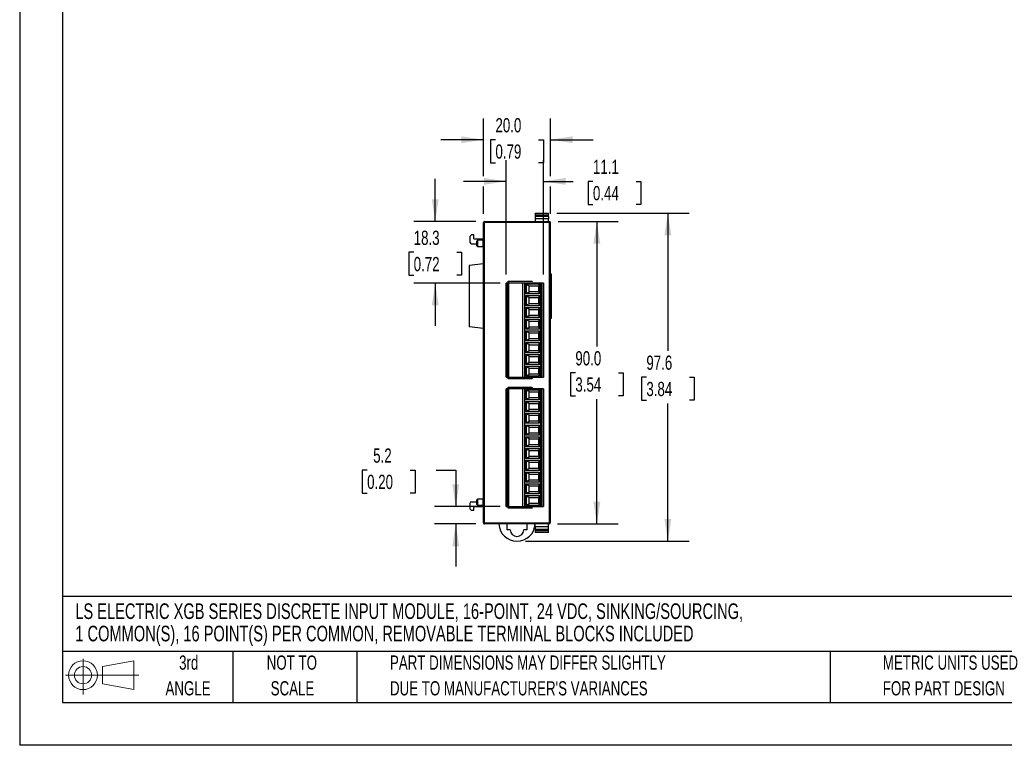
# Model space of a CAD drawing. Header units: millimetres. Extents: x 0 to 559, y 0 to 432.
# Tile 1 of 4: x 0 to 293, y 0 to 216. Entities that reach past the tile are written whole.
import ezdxf

# ---------------------------------------------------------------- set-up
doc = ezdxf.new("R2010")
doc.units = ezdxf.units.MM
doc.header["$LTSCALE"] = 2
doc.linetypes.add('CENTERX2', pattern=[20.32, 12.7, -2.54, 2.54, -2.54])
doc.layers.add('DIMENSIONS', color=140, linetype='Continuous', lineweight=25)
doc.layers.add('TEXT', color=140, linetype='Continuous', lineweight=25)
doc.layers.add('SLD-DEFPOINTS', color=7, linetype='Continuous')
doc.styles.add('SLDTEXTSTYLE0', font='TXT', dxfattribs={"width": 0.7})
doc.dimstyles.new('SLDDIMSTYLE0', dxfattribs={"dimtxt": 4.316016, "dimasz": 6.604, "dimexe": 0, "dimexo": 0.0625, "dimgap": 1.079004, "dimtad": 0, "dimtih": 1, "dimtoh": 1, "dimrnd": 1e-09, "dimzin": 12, "dimdsep": 46, "dimtxsty": 'SLDTEXTSTYLE0', "dimsah": 1, "dimcen": 0.09, "dimadec": 0, "dimazin": 3, "dimtfac": 1, "dimtmove": 0, "dimatfit": 0, "dimfxl": 0, "dimfrac": 2, "dimtolj": 1, "dimtzin": 12, "dimarcsym": 0})
doc.dimstyles.new('SLDDIMSTYLE1', dxfattribs={"dimtxt": 4.316016, "dimasz": 6.604, "dimexe": 0, "dimexo": 0.0625, "dimgap": 1.079004, "dimtad": 0, "dimtih": 1, "dimtoh": 1, "dimrnd": 1e-09, "dimzin": 4, "dimdsep": 46, "dimtxsty": 'SLDTEXTSTYLE0', "dimsah": 1, "dimcen": 0.09, "dimadec": 0, "dimazin": 1, "dimtfac": 1, "dimtofl": 0, "dimtmove": 0, "dimatfit": 3, "dimfxl": 0, "dimfrac": 2, "dimtolj": 1, "dimtzin": 12, "dimarcsym": 0})
doc.dimstyles.new('SLDDIMSTYLE2', dxfattribs={"dimtxt": 4.316016, "dimasz": 6.604, "dimexe": 0, "dimexo": 0.0625, "dimgap": 1.079004, "dimtad": 0, "dimtih": 1, "dimtoh": 1, "dimrnd": 1e-09, "dimzin": 12, "dimdsep": 46, "dimtxsty": 'SLDTEXTSTYLE0', "dimsah": 1, "dimcen": 0.09, "dimadec": 0, "dimazin": 3, "dimtfac": 1, "dimtofl": 0, "dimtmove": 0, "dimatfit": 3, "dimfxl": 0, "dimfrac": 2, "dimtolj": 1, "dimtzin": 12, "dimarcsym": 0})
doc.dimstyles.new('SLDDIMSTYLE3', dxfattribs={"dimtxt": 4.316016, "dimasz": 6.604, "dimexe": 0, "dimexo": 0.0625, "dimgap": 1.079004, "dimtad": 0, "dimtih": 1, "dimtoh": 1, "dimrnd": 1e-09, "dimzin": 4, "dimdsep": 46, "dimtxsty": 'SLDTEXTSTYLE0', "dimsah": 1, "dimcen": 0.09, "dimadec": 0, "dimazin": 1, "dimtfac": 1, "dimtmove": 0, "dimatfit": 0, "dimfxl": 0, "dimfrac": 2, "dimtolj": 1, "dimtzin": 12, "dimarcsym": 0})

# ---------------------------------------------------------------- blocks, each defined once
blk = doc.blocks.new('Block11')
at = {"color": 7, "linetype": 'Continuous', "lineweight": 18}
for p, q in [((5.18, 10.62), (5.18, 0)), ((10.96, 8.33), (20.35, 10.06)), ((20.35, 10.06), (20.35, 1.46)), ((10.96, 3.19), (10.96, 8.33)), ((0, 5.76), (21.75, 5.76)), ((10.96, 3.19), (20.35, 1.46))]:
    blk.add_line(p, q, dxfattribs=at)
for radius in [4.3, 2.57]:
    blk.add_circle((5.18, 5.76), radius, dxfattribs=at)
blk = doc.blocks.new('Block12')
at = {"layer": 'SLD-DEFPOINTS'}
blk.add_blockref('Block11', (0, 0), dxfattribs=at)
blk = doc.blocks.new('SW_NOTE_0')
at = {"layer": 'TEXT', "color": 0, "linetype": 'CENTERX2', "lineweight": 18, "char_height": 4.65, "attachment_point": 1, "style": 'SLDTEXTSTYLE0'}
for s, insert in [('LS ELECTRIC XGB SERIES DISCRETE INPUT MODULE, 16-POINT, 24 VDC, SINKING/SOURCING,', (0, 5.99)), ('1 COMMON(S), 16 POINT(S) PER COMMON, REMOVABLE TERMINAL BLOCKS INCLUDED', (0, -0.66))]:
    blk.add_mtext(s, dxfattribs=dict(at, insert=insert))
blk = doc.blocks.new('SW_NOTE_0_3')
at = {"layer": 'TEXT', "color": 0, "linetype": 'CENTERX2', "lineweight": 18, "char_height": 4.2333, "attachment_point": 1, "style": 'SLDTEXTSTYLE0'}
for s, insert in [('PART DIMENSIONS MAY DIFFER SLIGHTLY', (0, 5.46)), ("DUE TO MANUFACTURER'S VARIANCES", (0, -2.19))]:
    blk.add_mtext(s, dxfattribs=dict(at, insert=insert))
blk = doc.blocks.new('SW_NOTE_0_4')
at = {"layer": 'TEXT', "color": 0, "linetype": 'CENTERX2', "lineweight": 18, "char_height": 4.233, "attachment_point": 2, "style": 'SLDTEXTSTYLE0'}
for s, insert in [('NOT TO', (10.52, 5.46)), ('SCALE', (10.71, -2.19))]:
    blk.add_mtext(s, dxfattribs=dict(at, insert=insert))
blk = doc.blocks.new('SW_NOTE_0_5')
at = {"layer": 'TEXT', "color": 0, "linetype": 'CENTERX2', "lineweight": 18, "char_height": 4.233, "attachment_point": 2, "style": 'SLDTEXTSTYLE0'}
for s, insert in [('3rd', (4.63, 5.46)), ('ANGLE', (4.44, -2.19))]:
    blk.add_mtext(s, dxfattribs=dict(at, insert=insert))
blk = doc.blocks.new('SW_NOTE_0_6')
at = {"layer": 'TEXT', "color": 0, "linetype": 'CENTERX2', "lineweight": 18, "char_height": 4.2333, "attachment_point": 1, "style": 'SLDTEXTSTYLE0'}
for s, insert in [('METRIC UNITS USED', (0, 5.46)), ('FOR PART DESIGN', (0, -2.19))]:
    blk.add_mtext(s, dxfattribs=dict(at, insert=insert))
blk = doc.blocks.new('_D')
at = {"layer": 'DIMENSIONS'}
for p, q in [((103.44, 81.9), (101.99, 81.9)), ((101.99, 81.9), (101.99, 75.04)), ((116.27, 81.9), (117.72, 81.9)), ((117.72, 81.9), (117.72, 75.04)), ((124.04, 81.9), (129.82, 81.9)), ((129.82, 81.9), (129.82, 71.06)), ((101.99, 75.04), (103.44, 75.04)), ((117.72, 75.04), (116.27, 75.04)), ((143.01, 71.06), (123.47, 71.06)), ((135.81, 65.86), (123.47, 65.86)), ((129.82, 65.86), (129.82, 53.16))]:
    blk.add_line(p, q, dxfattribs=at)
for points in [[(129.82, 71.06), (130.84, 77.66), (128.8, 77.66)], [(129.82, 65.86), (128.8, 59.25), (130.84, 59.25)]]:
    blk.add_solid(points, dxfattribs=at)
at = {"layer": 'DIMENSIONS', "char_height": 4.233, "attachment_point": 1, "style": 'SLDTEXTSTYLE0'}
for s, insert in [('5.2', (105.24, 88.33)), ('0.20', (103.44, 80.5))]:
    blk.add_mtext(s, dxfattribs=dict(at, insert=insert))
blk = doc.blocks.new('_D_1')
at = {"layer": 'DIMENSIONS'}
for p, q in [((160.29, 155.86), (178.19, 155.86)), ((171.84, 155.86), (171.84, 118.68)), ((165.43, 110.86), (163.98, 110.86)), ((163.98, 110.86), (163.98, 104)), ((178.25, 110.86), (179.7, 110.86)), ((179.7, 110.86), (179.7, 104)), ((163.98, 104), (165.43, 104)), ((171.84, 65.86), (171.84, 103.03)), ((179.7, 104), (178.25, 104)), ((160.09, 65.86), (178.19, 65.86))]:
    blk.add_line(p, q, dxfattribs=at)
for points in [[(171.84, 155.86), (170.82, 149.25), (172.86, 149.25)], [(171.84, 65.86), (172.86, 72.46), (170.82, 72.46)]]:
    blk.add_solid(points, dxfattribs=at)
at = {"layer": 'DIMENSIONS', "char_height": 4.233, "attachment_point": 1, "style": 'SLDTEXTSTYLE0'}
for s, insert in [('90.0', (165.43, 117.28)), ('3.54', (165.43, 109.46))]:
    blk.add_mtext(s, dxfattribs=dict(at, insert=insert))
blk = doc.blocks.new('_D_2')
at = {"layer": 'DIMENSIONS'}
for p, q in [((159.94, 158.36), (199.33, 158.36)), ((192.98, 158.36), (192.98, 117.37)), ((186.57, 109.54), (185.12, 109.54)), ((185.12, 109.54), (185.12, 102.68)), ((199.39, 109.54), (200.84, 109.54)), ((200.84, 109.54), (200.84, 102.68)), ((185.12, 102.68), (186.57, 102.68)), ((200.84, 102.68), (199.39, 102.68)), ((192.98, 60.73), (192.98, 101.72)), ((150.59, 60.73), (199.33, 60.73))]:
    blk.add_line(p, q, dxfattribs=at)
for points in [[(192.98, 158.36), (191.96, 151.75), (194, 151.75)], [(192.98, 60.73), (194, 67.33), (191.96, 67.33)]]:
    blk.add_solid(points, dxfattribs=at)
at = {"layer": 'DIMENSIONS', "char_height": 4.233, "attachment_point": 1, "style": 'SLDTEXTSTYLE0'}
for s, insert in [('97.6', (186.57, 115.97)), ('3.84', (186.57, 108.14))]:
    blk.add_mtext(s, dxfattribs=dict(at, insert=insert))
blk = doc.blocks.new('_D_3')
at = {"layer": 'DIMENSIONS'}
for p, q in [((138.05, 169.33), (138.05, 186.55)), ((158.05, 169.33), (158.05, 186.55)), ((138.05, 180.2), (125.35, 180.2)), ((141.64, 180.2), (140.19, 180.2)), ((140.19, 180.2), (140.19, 173.34)), ((154.46, 180.2), (155.91, 180.2)), ((155.91, 180.2), (155.91, 173.34)), ((158.05, 180.2), (170.75, 180.2)), ((140.19, 173.34), (141.64, 173.34)), ((155.91, 173.34), (154.46, 173.34)), ((138.05, 158.1), (138.05, 166.28)), ((158.05, 158.1), (158.05, 166.28))]:
    blk.add_line(p, q, dxfattribs=at)
for points in [[(138.05, 180.2), (131.44, 181.21), (131.44, 179.18)], [(158.05, 180.2), (164.65, 179.18), (164.65, 181.21)]]:
    blk.add_solid(points, dxfattribs=at)
at = {"layer": 'DIMENSIONS', "char_height": 4.233, "attachment_point": 1, "style": 'SLDTEXTSTYLE0'}
for s, insert in [('20.0', (141.64, 186.62)), ('0.79', (141.64, 178.79))]:
    blk.add_mtext(s, dxfattribs=dict(at, insert=insert))
blk = doc.blocks.new('_D_4')
at = {"layer": 'DIMENSIONS'}
for p, q in [((144.8, 140.1), (144.8, 174.16)), ((155.9, 140.1), (155.9, 174.16)), ((144.8, 167.81), (132.1, 167.81)), ((155.9, 167.81), (164.82, 167.81)), ((170.67, 167.81), (169.22, 167.81)), ((169.22, 167.81), (169.22, 160.95)), ((183.49, 167.81), (184.94, 167.81)), ((184.94, 167.81), (184.94, 160.95)), ((169.22, 160.95), (170.67, 160.95)), ((184.94, 160.95), (183.49, 160.95))]:
    blk.add_line(p, q, dxfattribs=at)
for points in [[(144.8, 167.81), (138.19, 168.82), (138.19, 166.79)], [(155.9, 167.81), (162.5, 166.79), (162.5, 168.82)]]:
    blk.add_solid(points, dxfattribs=at)
at = {"layer": 'DIMENSIONS', "char_height": 4.233, "attachment_point": 1, "style": 'SLDTEXTSTYLE0'}
for s, insert in [('11.1', (170.67, 174.23)), ('0.44', (170.67, 166.41))]:
    blk.add_mtext(s, dxfattribs=dict(at, insert=insert))
blk = doc.blocks.new('_D_5')
at = {"layer": 'DIMENSIONS'}
for p, q in [((123.71, 155.86), (123.71, 168.56)), ((135.81, 155.86), (117.36, 155.86)), ((117.3, 146.71), (115.85, 146.71)), ((115.85, 146.71), (115.85, 139.85)), ((130.13, 146.71), (131.58, 146.71)), ((131.58, 146.71), (131.58, 139.85)), ((115.85, 139.85), (117.3, 139.85)), ((131.58, 139.85), (130.13, 139.85)), ((143.01, 137.56), (117.36, 137.56)), ((123.71, 137.56), (123.71, 124.86))]:
    blk.add_line(p, q, dxfattribs=at)
for points in [[(123.71, 155.86), (124.73, 162.46), (122.7, 162.46)], [(123.71, 137.56), (122.7, 130.95), (124.73, 130.95)]]:
    blk.add_solid(points, dxfattribs=at)
at = {"layer": 'DIMENSIONS', "char_height": 4.233, "attachment_point": 1, "style": 'SLDTEXTSTYLE0'}
for s, insert in [('18.3', (117.3, 153.13)), ('0.72', (117.3, 145.31))]:
    blk.add_mtext(s, dxfattribs=dict(at, insert=insert))

msp = doc.modelspace()

# ---------------------------------------------------------------- linework, layer by layer
at = {"color": 7, "linetype": 'Continuous'}
for p in [(0.005, 431.805), (558.805, 0.005)]:
    msp.add_line(p, (0.005, 0.005), dxfattribs=at)
for p, q in [((153.449, 158.359), (157.399, 158.359)), ((153.449, 158.359), (153.449, 157.859)), ((157.399, 157.859), (157.399, 158.359)), ((138.049, 141.959), (138.049, 155.559)), ((138.349, 155.559), (138.049, 155.559)), ((138.349, 155.859), (157.749, 155.859)), ((138.349, 155.559), (138.349, 155.859)), ((157.749, 155.559), (138.349, 155.559)), ((138.349, 141.659), (138.349, 155.559)), ((153.449, 157.859), (157.399, 157.859)), ((153.449, 157.859), (153.449, 157.359)), ((153.449, 157.359), (153.449, 156.659)), ((157.399, 157.359), (153.449, 157.359)), ((157.399, 156.659), (153.449, 156.659)), ((153.449, 156.659), (153.449, 155.859)), ((157.399, 157.359), (157.399, 157.859)), ((157.399, 157.359), (157.399, 156.659)), ((157.399, 155.859), (157.399, 156.659)), ((157.749, 155.559), (157.749, 155.859)), ((157.749, 141.659), (157.749, 155.559)), ((158.049, 155.559), (157.749, 155.559)), ((158.049, 141.959), (158.049, 155.559)), ((134.049, 151.359), (134.549, 151.859)), ((134.049, 151.359), (134.049, 149.759)), ((135.249, 151.859), (134.549, 151.859)), ((135.249, 150.659), (135.249, 151.859)), ((135.249, 150.659), (138.049, 150.659)), ((136.349, 150.259), (136.049, 149.959)), ((136.049, 149.959), (136.049, 148.759)), ((137.949, 150.259), (136.349, 150.259)), ((136.349, 150.259), (136.349, 148.459)), ((137.949, 149.184), (137.949, 150.259)), ((134.549, 149.259), (136.049, 149.259)), ((136.049, 148.759), (136.349, 148.459)), ((136.349, 148.459), (137.949, 148.459)), ((137.949, 148.459), (137.949, 149.184)), ((138.049, 143.309), (133.849, 142.809)), ((133.849, 142.809), (133.849, 124.509)), ((138.049, 141.659), (138.049, 141.959)), ((138.049, 66.159), (138.049, 141.659)), ((138.049, 141.659), (138.349, 141.659)), ((138.349, 66.159), (138.349, 141.659)), ((157.749, 66.359), (157.749, 141.659)), ((158.049, 141.659), (157.749, 141.659)), ((158.049, 141.659), (158.049, 141.959)), ((158.049, 66.359), (158.049, 141.659)), ((145.449, 138.059), (152.549, 138.059)), ((145.449, 137.559), (145.449, 138.059)), ((145.549, 137.959), (145.549, 137.559)), ((152.549, 137.959), (145.549, 137.959)), ((152.549, 138.059), (152.549, 137.959)), ((158.379, 140.209), (158.049, 140.209)), ((158.379, 127.109), (158.379, 140.209)), ((144.799, 109.559), (144.799, 137.559)), ((145.199, 137.559), (144.799, 137.559)), ((145.199, 109.559), (145.199, 137.559)), ((145.499, 137.559), (145.199, 137.559)), ((145.499, 109.559), (145.499, 137.559)), ((145.549, 137.559), (145.499, 137.559)), ((145.549, 137.559), (145.549, 109.559)), ((149.799, 137.559), (145.549, 137.559)), ((150.299, 137.559), (149.799, 137.559)), ((149.799, 109.559), (149.799, 137.559)), ((155.149, 137.559), (150.299, 137.559)), ((150.299, 137.559), (150.299, 109.559)), ((150.699, 137.309), (154.776, 137.309)), ((150.699, 134.309), (150.699, 137.309)), ((150.833, 137.14), (151.565, 136.847)), ((150.833, 137.14), (150.833, 134.478)), ((151.565, 136.847), (151.565, 134.77)), ((151.699, 134.886), (151.699, 136.732)), ((151.699, 136.709), (154.549, 136.709)), ((154.549, 134.909), (151.699, 134.909)), ((154.549, 136.709), (154.776, 137.309)), ((154.549, 134.909), (154.549, 136.709)), ((154.776, 134.309), (154.549, 134.909)), ((154.776, 137.309), (154.776, 134.309)), ((155.149, 109.559), (155.149, 137.559)), ((155.199, 137.559), (155.149, 137.559)), ((155.199, 137.559), (155.199, 109.559)), ((155.499, 137.559), (155.199, 137.559)), ((155.499, 137.559), (155.499, 109.559)), ((155.899, 137.559), (155.499, 137.559)), ((155.899, 137.559), (155.899, 109.559)), ((154.776, 134.309), (150.699, 134.309)), ((150.699, 133.809), (154.776, 133.809)), ((150.699, 130.809), (150.699, 133.809)), ((151.565, 134.77), (150.833, 134.478)), ((150.833, 133.64), (151.565, 133.347)), ((150.833, 133.64), (150.833, 130.978)), ((151.565, 133.347), (151.565, 131.27)), ((151.699, 131.386), (151.699, 133.232)), ((151.699, 133.209), (154.549, 133.209)), ((154.549, 133.209), (154.776, 133.809)), ((154.549, 131.409), (154.549, 133.209)), ((154.776, 133.809), (154.776, 130.809)), ((154.776, 130.809), (150.699, 130.809)), ((150.699, 130.309), (154.776, 130.309)), ((150.699, 127.309), (150.699, 130.309)), ((151.565, 131.27), (150.833, 130.978)), ((150.833, 130.14), (151.565, 129.847)), ((150.833, 130.14), (150.833, 127.478)), ((151.565, 129.847), (151.565, 127.77)), ((154.549, 131.409), (151.699, 131.409)), ((151.699, 127.886), (151.699, 129.732)), ((151.699, 129.709), (154.549, 129.709)), ((154.776, 130.809), (154.549, 131.409)), ((154.549, 129.709), (154.776, 130.309)), ((154.549, 127.909), (154.549, 129.709)), ((154.776, 130.309), (154.776, 127.309)), ((154.776, 127.309), (150.699, 127.309)), ((150.699, 126.809), (154.776, 126.809)), ((150.699, 123.809), (150.699, 126.809)), ((151.565, 127.77), (150.833, 127.478)), ((150.833, 126.64), (151.565, 126.347)), ((150.833, 126.64), (150.833, 123.978)), ((151.565, 126.347), (151.565, 124.27)), ((154.549, 127.909), (151.699, 127.909)), ((151.699, 124.386), (151.699, 126.232)), ((151.699, 126.209), (154.549, 126.209)), ((154.776, 127.309), (154.549, 127.909)), ((154.549, 126.209), (154.776, 126.809)), ((154.549, 124.409), (154.549, 126.209)), ((154.776, 126.809), (154.776, 123.809)), ((158.049, 127.109), (158.379, 127.109)), ((138.049, 124.009), (133.849, 124.509)), ((154.776, 123.809), (150.699, 123.809)), ((150.699, 123.309), (154.776, 123.309)), ((150.699, 120.309), (150.699, 123.309)), ((151.565, 124.27), (150.833, 123.978)), ((150.833, 123.14), (151.565, 122.847)), ((150.833, 123.14), (150.833, 120.478)), ((154.549, 124.409), (151.699, 124.409)), ((154.776, 123.809), (154.549, 124.409)), ((154.549, 122.709), (154.776, 123.309)), ((154.776, 123.309), (154.776, 120.309)), ((154.776, 120.309), (150.699, 120.309)), ((151.565, 120.77), (150.833, 120.478)), ((151.565, 122.847), (151.565, 120.77)), ((151.699, 120.886), (151.699, 122.732)), ((151.699, 122.709), (154.549, 122.709)), ((154.549, 120.909), (151.699, 120.909)), ((154.549, 120.909), (154.549, 122.709)), ((154.776, 120.309), (154.549, 120.909)), ((150.699, 119.809), (154.776, 119.809)), ((150.699, 116.809), (150.699, 119.809)), ((150.833, 119.64), (151.565, 119.347)), ((150.833, 119.64), (150.833, 116.978)), ((151.565, 117.27), (150.833, 116.978)), ((151.565, 119.347), (151.565, 117.27)), ((151.699, 117.386), (151.699, 119.232)), ((151.699, 119.209), (154.549, 119.209)), ((154.549, 117.409), (151.699, 117.409)), ((154.549, 119.209), (154.776, 119.809)), ((154.549, 117.409), (154.549, 119.209)), ((154.776, 116.809), (154.549, 117.409)), ((154.776, 119.809), (154.776, 116.809)), ((154.776, 116.809), (150.699, 116.809)), ((150.699, 116.309), (154.776, 116.309)), ((150.699, 113.309), (150.699, 116.309)), ((150.833, 116.14), (151.565, 115.847)), ((150.833, 116.14), (150.833, 113.478)), ((151.565, 115.847), (151.565, 113.77)), ((151.699, 113.886), (151.699, 115.732)), ((151.699, 115.709), (154.549, 115.709)), ((154.549, 115.709), (154.776, 116.309)), ((154.549, 113.909), (154.549, 115.709)), ((154.776, 116.309), (154.776, 113.309)), ((154.776, 113.309), (150.699, 113.309)), ((150.699, 112.809), (154.776, 112.809)), ((150.699, 109.809), (150.699, 112.809)), ((151.565, 113.77), (150.833, 113.478)), ((150.833, 112.64), (151.565, 112.347)), ((150.833, 112.64), (150.833, 109.978)), ((151.565, 112.347), (151.565, 110.27)), ((154.549, 113.909), (151.699, 113.909)), ((151.699, 110.386), (151.699, 112.232)), ((151.699, 112.209), (154.549, 112.209)), ((154.776, 113.309), (154.549, 113.909)), ((154.549, 112.209), (154.776, 112.809)), ((154.549, 110.409), (154.549, 112.209)), ((154.776, 112.809), (154.776, 109.809)), ((144.799, 109.559), (145.199, 109.559)), ((145.199, 109.559), (145.499, 109.559)), ((145.449, 109.059), (145.449, 109.559)), ((152.549, 109.059), (145.449, 109.059)), ((145.499, 109.559), (145.549, 109.559)), ((145.549, 109.559), (149.799, 109.559)), ((145.549, 109.559), (145.549, 109.159)), ((145.549, 109.159), (152.549, 109.159)), ((149.799, 109.559), (150.299, 109.559)), ((150.299, 109.559), (155.149, 109.559)), ((154.776, 109.809), (150.699, 109.809)), ((151.565, 110.27), (150.833, 109.978)), ((154.549, 110.409), (151.699, 110.409)), ((152.549, 109.159), (152.549, 109.059)), ((154.776, 109.809), (154.549, 110.409)), ((155.149, 109.559), (155.199, 109.559)), ((155.199, 109.559), (155.499, 109.559)), ((155.499, 109.559), (155.899, 109.559)), ((144.799, 71.059), (144.799, 106.059)), ((145.199, 106.059), (144.799, 106.059)), ((145.199, 71.059), (145.199, 106.059)), ((145.499, 106.059), (145.199, 106.059)), ((145.449, 106.559), (152.549, 106.559)), ((145.449, 106.059), (145.449, 106.559)), ((145.499, 71.059), (145.499, 106.059)), ((145.549, 106.059), (145.499, 106.059)), ((145.549, 106.459), (145.549, 106.059)), ((152.549, 106.459), (145.549, 106.459)), ((145.549, 106.059), (145.549, 71.059)), ((149.799, 106.059), (145.549, 106.059)), ((150.299, 106.059), (149.799, 106.059)), ((149.799, 71.059), (149.799, 106.059)), ((150.299, 106.059), (150.299, 71.059)), ((155.149, 106.059), (150.299, 106.059)), ((150.699, 105.809), (154.776, 105.809)), ((150.699, 102.809), (150.699, 105.809)), ((150.833, 105.64), (151.565, 105.347)), ((150.833, 105.64), (150.833, 102.978)), ((152.549, 106.559), (152.549, 106.459)), ((154.549, 105.209), (154.776, 105.809)), ((154.776, 105.809), (154.776, 102.809)), ((155.149, 71.059), (155.149, 106.059)), ((155.199, 106.059), (155.149, 106.059)), ((155.199, 106.059), (155.199, 71.059)), ((155.499, 106.059), (155.199, 106.059)), ((155.499, 106.059), (155.499, 71.059)), ((155.899, 106.059), (155.499, 106.059)), ((155.899, 106.059), (155.899, 71.059)), ((154.776, 102.809), (150.699, 102.809)), ((151.565, 103.27), (150.833, 102.978)), ((151.565, 105.347), (151.565, 103.27)), ((151.699, 103.386), (151.699, 105.232)), ((151.699, 105.209), (154.549, 105.209)), ((154.549, 103.409), (151.699, 103.409)), ((154.549, 103.409), (154.549, 105.209)), ((154.776, 102.809), (154.549, 103.409)), ((150.699, 102.309), (154.776, 102.309)), ((150.699, 99.309), (150.699, 102.309)), ((150.833, 102.14), (151.565, 101.847)), ((150.833, 102.14), (150.833, 99.478)), ((151.565, 99.77), (150.833, 99.478)), ((151.565, 101.847), (151.565, 99.77)), ((151.699, 99.886), (151.699, 101.732)), ((151.699, 101.709), (154.549, 101.709)), ((154.549, 99.909), (151.699, 99.909)), ((154.549, 101.709), (154.776, 102.309)), ((154.549, 99.909), (154.549, 101.709)), ((154.776, 99.309), (154.549, 99.909)), ((154.776, 102.309), (154.776, 99.309)), ((154.776, 99.309), (150.699, 99.309)), ((150.699, 98.809), (154.776, 98.809)), ((150.699, 95.809), (150.699, 98.809)), ((150.833, 98.64), (151.565, 98.347)), ((150.833, 98.64), (150.833, 95.978)), ((151.565, 98.347), (151.565, 96.27)), ((151.699, 96.386), (151.699, 98.232)), ((151.699, 98.209), (154.549, 98.209)), ((154.549, 98.209), (154.776, 98.809)), ((154.549, 96.409), (154.549, 98.209)), ((154.776, 98.809), (154.776, 95.809)), ((154.776, 95.809), (150.699, 95.809)), ((150.699, 95.309), (154.776, 95.309)), ((150.699, 92.309), (150.699, 95.309)), ((151.565, 96.27), (150.833, 95.978)), ((150.833, 95.14), (151.565, 94.847)), ((150.833, 95.14), (150.833, 92.478)), ((151.565, 94.847), (151.565, 92.77)), ((154.549, 96.409), (151.699, 96.409)), ((151.699, 92.886), (151.699, 94.732)), ((151.699, 94.709), (154.549, 94.709)), ((154.776, 95.809), (154.549, 96.409)), ((154.549, 94.709), (154.776, 95.309)), ((154.549, 92.909), (154.549, 94.709)), ((154.776, 95.309), (154.776, 92.309)), ((154.776, 92.309), (150.699, 92.309)), ((150.699, 91.809), (154.776, 91.809)), ((150.699, 88.809), (150.699, 91.809)), ((151.565, 92.77), (150.833, 92.478)), ((150.833, 91.64), (151.565, 91.347)), ((150.833, 91.64), (150.833, 88.978)), ((151.565, 91.347), (151.565, 89.27)), ((154.549, 92.909), (151.699, 92.909)), ((151.699, 89.386), (151.699, 91.232)), ((151.699, 91.209), (154.549, 91.209)), ((154.776, 92.309), (154.549, 92.909)), ((154.549, 91.209), (154.776, 91.809)), ((154.549, 89.409), (154.549, 91.209)), ((154.776, 91.809), (154.776, 88.809)), ((154.776, 88.809), (150.699, 88.809)), ((150.699, 88.309), (154.776, 88.309)), ((150.699, 85.309), (150.699, 88.309)), ((151.565, 89.27), (150.833, 88.978)), ((150.833, 88.14), (151.565, 87.847)), ((150.833, 88.14), (150.833, 85.478)), ((154.549, 89.409), (151.699, 89.409)), ((154.776, 88.809), (154.549, 89.409)), ((154.549, 87.709), (154.776, 88.309)), ((154.776, 88.309), (154.776, 85.309)), ((154.776, 85.309), (150.699, 85.309)), ((151.565, 85.77), (150.833, 85.478)), ((151.565, 87.847), (151.565, 85.77)), ((151.699, 85.886), (151.699, 87.732)), ((151.699, 87.709), (154.549, 87.709)), ((154.549, 85.909), (151.699, 85.909)), ((154.549, 85.909), (154.549, 87.709)), ((154.776, 85.309), (154.549, 85.909)), ((150.699, 84.809), (154.776, 84.809)), ((150.699, 81.809), (150.699, 84.809)), ((150.833, 84.64), (151.565, 84.347)), ((150.833, 84.64), (150.833, 81.978)), ((151.565, 82.27), (150.833, 81.978)), ((151.565, 84.347), (151.565, 82.27)), ((151.699, 82.386), (151.699, 84.232)), ((151.699, 84.209), (154.549, 84.209)), ((154.549, 82.409), (151.699, 82.409)), ((154.549, 84.209), (154.776, 84.809)), ((154.549, 82.409), (154.549, 84.209)), ((154.776, 81.809), (154.549, 82.409)), ((154.776, 84.809), (154.776, 81.809)), ((154.776, 81.809), (150.699, 81.809)), ((150.699, 81.309), (154.776, 81.309)), ((150.699, 78.309), (150.699, 81.309)), ((150.833, 81.14), (151.565, 80.847)), ((150.833, 81.14), (150.833, 78.478)), ((151.565, 80.847), (151.565, 78.77)), ((151.699, 78.886), (151.699, 80.732)), ((151.699, 80.709), (154.549, 80.709)), ((154.549, 80.709), (154.776, 81.309)), ((154.549, 78.909), (154.549, 80.709)), ((154.776, 81.309), (154.776, 78.309)), ((154.776, 78.309), (150.699, 78.309)), ((150.699, 77.809), (154.776, 77.809)), ((150.699, 74.809), (150.699, 77.809)), ((151.565, 78.77), (150.833, 78.478)), ((150.833, 77.64), (151.565, 77.347)), ((150.833, 77.64), (150.833, 74.978)), ((151.565, 77.347), (151.565, 75.27)), ((154.549, 78.909), (151.699, 78.909)), ((151.699, 75.386), (151.699, 77.232)), ((151.699, 77.209), (154.549, 77.209)), ((154.776, 78.309), (154.549, 78.909)), ((154.549, 77.209), (154.776, 77.809)), ((154.549, 75.409), (154.549, 77.209)), ((154.776, 77.809), (154.776, 74.809)), ((154.776, 74.809), (150.699, 74.809)), ((150.699, 74.309), (154.776, 74.309)), ((150.699, 71.309), (150.699, 74.309)), ((151.565, 75.27), (150.833, 74.978)), ((150.833, 74.14), (151.565, 73.847)), ((150.833, 74.14), (150.833, 71.478)), ((151.565, 73.847), (151.565, 71.77)), ((154.549, 75.409), (151.699, 75.409)), ((151.699, 71.886), (151.699, 73.732)), ((151.699, 73.709), (154.549, 73.709)), ((154.776, 74.809), (154.549, 75.409)), ((154.549, 73.709), (154.776, 74.309)), ((154.549, 71.909), (154.549, 73.709)), ((154.776, 74.309), (154.776, 71.309)), ((134.049, 71.959), (134.049, 70.359)), ((134.549, 69.859), (134.049, 70.359)), ((134.549, 72.459), (136.049, 72.459)), ((135.249, 69.859), (135.249, 71.059)), ((135.249, 71.059), (138.049, 71.059)), ((136.349, 73.259), (136.049, 72.959)), ((136.049, 72.959), (136.049, 71.759)), ((136.049, 71.759), (136.349, 71.459)), ((137.949, 73.259), (136.349, 73.259)), ((136.349, 73.259), (136.349, 71.459)), ((136.349, 71.459), (137.949, 71.459)), ((137.949, 72.184), (137.949, 73.259)), ((137.949, 71.459), (137.949, 72.184)), ((144.799, 71.059), (145.199, 71.059)), ((145.199, 71.059), (145.499, 71.059)), ((145.449, 70.559), (145.449, 71.059)), ((152.549, 70.559), (145.449, 70.559)), ((145.499, 71.059), (145.549, 71.059)), ((145.549, 71.059), (149.799, 71.059)), ((145.549, 71.059), (145.549, 70.659)), ((145.549, 70.659), (152.549, 70.659)), ((149.799, 71.059), (150.299, 71.059)), ((150.299, 71.059), (155.149, 71.059)), ((154.776, 71.309), (150.699, 71.309)), ((151.565, 71.77), (150.833, 71.478)), ((154.549, 71.909), (151.699, 71.909)), ((152.549, 70.659), (152.549, 70.559)), ((154.776, 71.309), (154.549, 71.909)), ((155.149, 71.059), (155.199, 71.059)), ((155.199, 71.059), (155.499, 71.059)), ((155.499, 71.059), (155.899, 71.059)), ((135.249, 69.859), (134.549, 69.859)), ((138.049, 66.159), (138.349, 66.159)), ((138.349, 66.159), (157.549, 66.159)), ((138.349, 65.859), (138.349, 66.159)), ((157.549, 65.859), (138.349, 65.859)), ((145.149, 64.129), (145.149, 65.859)), ((150.949, 65.859), (150.949, 64.129)), ((153.449, 65.059), (153.449, 65.859)), ((153.449, 65.059), (157.399, 65.059)), ((153.449, 65.059), (153.449, 64.359)), ((157.399, 65.059), (157.399, 65.859)), ((157.399, 64.359), (157.399, 65.059)), ((157.549, 66.159), (157.549, 65.859)), ((157.749, 66.359), (158.049, 66.359)), ((146.049, 64.129), (145.149, 64.129)), ((150.949, 64.129), (150.049, 64.129)), ((153.449, 64.359), (157.399, 64.359)), ((153.449, 64.359), (153.449, 63.859)), ((157.399, 63.859), (153.449, 63.859)), ((153.449, 63.859), (153.449, 63.359)), ((157.399, 63.359), (153.449, 63.359)), ((157.399, 63.859), (157.399, 64.359)), ((157.399, 63.359), (157.399, 63.859))]:
    msp.add_line(p, q)
at = {"flags": 128}
for points in [[(150.699, 137.255), (150.732, 137.195), (150.833, 137.14)], [(151.699, 136.732), (151.652, 136.801), (151.565, 136.847)], [(151.565, 134.77), (151.652, 134.817), (151.699, 134.886)], [(150.699, 133.755), (150.732, 133.695), (150.833, 133.64)], [(151.699, 133.232), (151.652, 133.301), (151.565, 133.347)], [(150.833, 130.978), (150.732, 130.922), (150.699, 130.862)], [(150.699, 130.255), (150.732, 130.195), (150.833, 130.14)], [(151.565, 131.27), (151.652, 131.317), (151.699, 131.386)], [(151.699, 129.732), (151.652, 129.801), (151.565, 129.847)], [(150.833, 127.478), (150.732, 127.422), (150.699, 127.362)], [(150.699, 126.755), (150.732, 126.695), (150.833, 126.64)], [(151.565, 127.77), (151.652, 127.817), (151.699, 127.886)], [(151.699, 126.232), (151.652, 126.301), (151.565, 126.347)], [(150.699, 123.255), (150.732, 123.195), (150.833, 123.14)], [(151.565, 124.27), (151.652, 124.317), (151.699, 124.386)], [(151.699, 122.732), (151.652, 122.801), (151.565, 122.847)], [(151.565, 120.77), (151.652, 120.817), (151.699, 120.886)], [(150.699, 119.755), (150.732, 119.696), (150.833, 119.64)], [(151.699, 119.232), (151.652, 119.301), (151.565, 119.347)], [(151.565, 117.27), (151.652, 117.317), (151.699, 117.386)], [(150.833, 116.978), (150.732, 116.922), (150.699, 116.862)], [(150.699, 116.255), (150.732, 116.195), (150.833, 116.14)], [(151.699, 115.732), (151.652, 115.801), (151.565, 115.847)], [(150.699, 112.755), (150.732, 112.695), (150.833, 112.64)], [(151.565, 113.77), (151.652, 113.817), (151.699, 113.886)], [(151.699, 112.232), (151.652, 112.301), (151.565, 112.347)], [(151.565, 110.27), (151.652, 110.317), (151.699, 110.386)], [(150.699, 105.755), (150.732, 105.695), (150.833, 105.64)], [(150.833, 102.978), (150.732, 102.922), (150.699, 102.862)], [(151.699, 105.232), (151.652, 105.301), (151.565, 105.347)], [(151.565, 103.27), (151.652, 103.317), (151.699, 103.386)], [(150.699, 102.255), (150.732, 102.195), (150.833, 102.14)], [(151.699, 101.732), (151.652, 101.801), (151.565, 101.847)], [(151.565, 99.77), (151.652, 99.817), (151.699, 99.886)], [(150.833, 99.478), (150.732, 99.422), (150.699, 99.362)], [(150.699, 98.755), (150.732, 98.695), (150.833, 98.64)], [(151.699, 98.232), (151.652, 98.301), (151.565, 98.347)], [(150.833, 95.978), (150.732, 95.922), (150.699, 95.862)], [(150.699, 95.255), (150.732, 95.195), (150.833, 95.14)], [(151.565, 96.27), (151.652, 96.317), (151.699, 96.386)], [(151.699, 94.732), (151.652, 94.801), (151.565, 94.847)], [(150.833, 92.478), (150.732, 92.422), (150.699, 92.362)], [(150.699, 91.755), (150.732, 91.695), (150.833, 91.64)], [(151.565, 92.77), (151.652, 92.817), (151.699, 92.886)], [(151.699, 91.232), (151.652, 91.301), (151.565, 91.347)], [(150.833, 88.978), (150.732, 88.922), (150.699, 88.862)], [(150.699, 88.255), (150.732, 88.196), (150.833, 88.14)], [(151.565, 89.27), (151.652, 89.317), (151.699, 89.386)], [(150.833, 85.478), (150.732, 85.422), (150.699, 85.362)], [(151.699, 87.732), (151.652, 87.801), (151.565, 87.847)], [(151.565, 85.77), (151.652, 85.817), (151.699, 85.886)], [(150.699, 84.755), (150.732, 84.695), (150.833, 84.64)], [(151.699, 84.232), (151.652, 84.301), (151.565, 84.347)], [(151.565, 82.27), (151.652, 82.317), (151.699, 82.386)], [(150.833, 81.978), (150.732, 81.922), (150.699, 81.862)], [(150.699, 81.255), (150.732, 81.195), (150.833, 81.14)], [(151.699, 80.732), (151.652, 80.801), (151.565, 80.847)], [(150.833, 78.478), (150.732, 78.422), (150.699, 78.362)], [(150.699, 77.755), (150.732, 77.695), (150.833, 77.64)], [(151.565, 78.77), (151.652, 78.817), (151.699, 78.886)], [(151.699, 77.232), (151.652, 77.301), (151.565, 77.347)], [(150.833, 74.978), (150.732, 74.922), (150.699, 74.862)], [(150.699, 74.255), (150.732, 74.195), (150.833, 74.14)], [(151.565, 75.27), (151.652, 75.317), (151.699, 75.386)], [(151.699, 73.732), (151.652, 73.801), (151.565, 73.847)], [(150.833, 71.478), (150.732, 71.422), (150.699, 71.362)], [(151.565, 71.77), (151.652, 71.817), (151.699, 71.886)]]:
    msp.add_lwpolyline(points, dxfattribs=at)
for centre, radius, start, end in [((138.349, 155.559), 0.3, 90, 180), ((157.749, 155.559), 0.3, 0, 90), ((134.549, 149.759), 0.5, 180, 270), ((137.949, 150.359), 0.1, 270, 0), ((137.949, 148.359), 0.1, 0, 90), ((138.349, 141.959), 0.3, 180, 270), ((157.749, 141.959), 0.3, 270, 0), ((137.949, 73.359), 0.1, 270, 0), ((134.549, 71.959), 0.5, 90, 180), ((137.949, 71.359), 0.1, 0, 90), ((138.349, 66.159), 0.3, 180, 270), ((148.049, 66.129), 5.4, 182.86442, 357.13558), ((157.55, 66.357), 0.199, 269.61168, 0.38832), ((157.549, 66.359), 0.5, 270, 360), ((148.049, 64.129), 2, 180, 0)]:
    msp.add_arc(centre, radius, start, end)
for centre in [(151.699, 134.362), (151.699, 123.862), (151.699, 120.362), (151.699, 113.362), (151.699, 109.862)]:
    msp.add_ellipse(centre, major_axis=(1, 0), ratio=0.2307692, start_param=2.6179939, end_param=3.1415927)
at = {"layer": 'TEXT'}
for p, q in [((12.7, 419.1), (12.7, 12.7)), ((546.1, 44.252), (12.7, 44.252)), ((546.1, 27.94), (12.7, 27.94)), ((63.5, 27.94), (63.5, 12.7)), ((100.423, 27.94), (100.423, 12.7)), ((241.293, 27.94), (241.293, 12.7)), ((12.7, 12.7), (546.1, 12.7))]:
    msp.add_line(p, q, dxfattribs=at)

# ---------------------------------------------------------------- block references
at = {"layer": 'SLD-DEFPOINTS'}
msp.add_blockref('Block12', (13.676, 15.108), dxfattribs=at)
at = {"layer": 'TEXT', "linetype": 'CENTERX2', "lineweight": 18}
for name, p in [('SW_NOTE_0', (16.567, 36.247)), ('SW_NOTE_0_5', (45.695, 21.271)), ('SW_NOTE_0_4', (70.514, 21.271)), ('SW_NOTE_0_3', (110.239, 21.271)), ('SW_NOTE_0_6', (256.957, 21.271))]:
    msp.add_blockref(name, p, dxfattribs=at)

# ---------------------------------------------------------------- dimensions: what is measured, and where the dimension line sits
at = {"layer": 'DIMENSIONS'}
dim = msp.add_linear_dim(base=(158.049, 180.196), p1=(138.049, 155.559), p2=(158.049, 155.559), dimstyle='SLDDIMSTYLE3', dxfattribs=at)
dim.commit()
dim.dimension.update_dxf_attribs({"geometry": '_D_3', "text_midpoint": (148.049, 180.196), "dimtype": 160})
for base, p1, p2, angle, dimstyle, picture, middle in [((155.899, 167.808), (144.799, 137.559), (155.899, 137.559), 0, 'SLDDIMSTYLE0', '_D_4', (177.082, 167.808)), ((123.714, 137.559), (138.349, 155.859), (145.549, 137.559), 90, 'SLDDIMSTYLE0', '_D_5', (123.714, 146.709)), ((192.98, 60.729), (157.399, 158.359), (148.049, 60.729), 90, 'SLDDIMSTYLE2', '_D_2', (192.98, 109.544)), ((171.84, 155.859), (157.549, 65.859), (157.749, 155.859), 90, 'SLDDIMSTYLE1', '_D_1', (171.84, 110.859)), ((129.82, 71.059), (138.349, 65.859), (145.549, 71.059), 90, 'SLDDIMSTYLE0', '_D', (129.82, 81.903))]:
    dim = msp.add_linear_dim(base=base, p1=p1, p2=p2, angle=angle, dimstyle=dimstyle, dxfattribs=at)
    dim.commit()
    dim.dimension.update_dxf_attribs({"geometry": picture, "text_midpoint": middle, "dimtype": 160})

doc.saveas('drawing.dxf')
